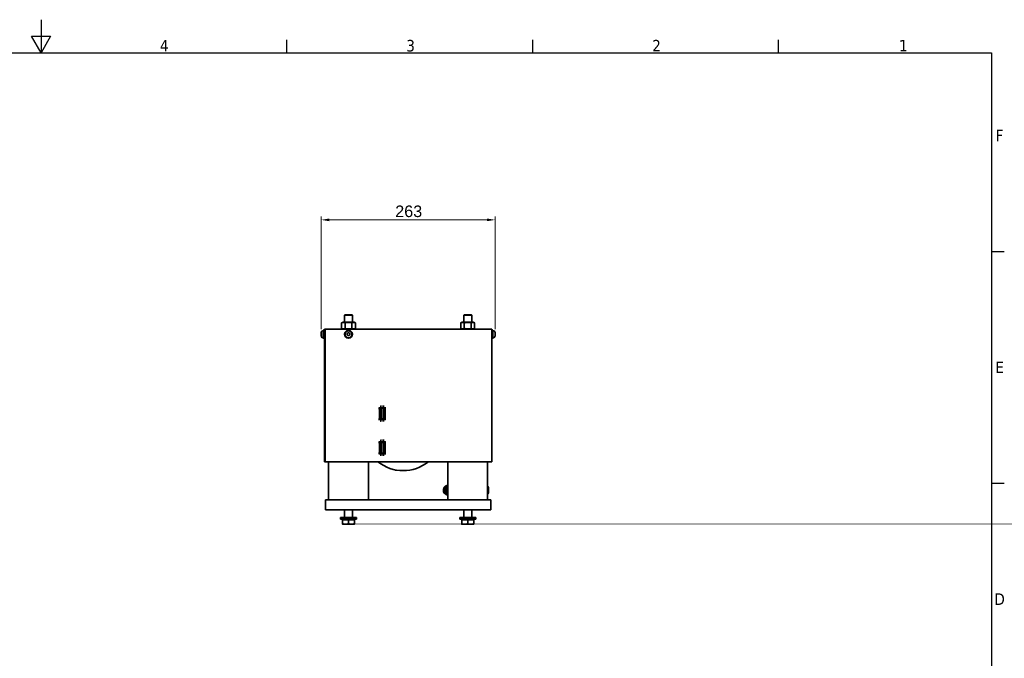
# Model space of a CAD drawing. Header units: millimetres. Extents: x 0 to 2970, y 0 to 2100.
# Tile 5 of 5: x 1453 to 2940, y 1136 to 2100. Entities that reach past the tile are written whole.
import ezdxf

# ---------------------------------------------------------------- set-up
doc = ezdxf.new("R2010")
doc.units = ezdxf.units.MM
doc.header["$LTSCALE"] = 5
doc.linetypes.add('DOUBLE_DASH_CHAIN', pattern=[1.2403, 0.6614, -0.0827, 0.1654, -0.0827, 0.1654, -0.0827])
doc.layers.get('0').update_dxf_attribs({"lineweight": 25})
for name, color, linetype, lineweight in [('Geometria schizzo (ISO)', 7, 'Continuous', 25), ('Simbolo (ISO)', 7, 'Continuous', 25), ('Spigoli visibili(ISO)', 7, 'Continuous', 35), ('Tratto-punto-punto(ISO)', 7, 'DOUBLE_DASH_CHAIN', 70)]:
    doc.layers.add(name, color=color, linetype=linetype, lineweight=lineweight)
doc.layers.add('Quote(ISO)', color=7, linetype='Continuous', lineweight=25, true_color=0x80ff00)
doc.styles.add('Corrente-BSI', font='arial.ttf')
doc.styles.add('Testo nota (ISO)', font='tahoma.ttf')
doc.dimstyles.new('DEFAULT-ISO', dxfattribs={"dimscale": 5, "dimtxt": 3.5, "dimasz": 2.5, "dimexe": 1, "dimexo": 1, "dimgap": 0.762, "dimtad": 1, "dimtoh": 1, "dimrnd": 1e-08, "dimtxsty": 'Corrente-BSI', "dimcen": 0.09, "dimdle": 10, "dimclrd": 7, "dimclre": 7, "dimclrt": 7, "dimazin": 2, "dimtfac": 0.571429, "dimtmove": 0, "dimatfit": 3, "dimfxl": 1, "dimtolj": 1, "dimlwd": 5, "dimlwe": 5, "dimarcsym": 0})

# ---------------------------------------------------------------- blocks, each defined once
blk = doc.blocks.new('Bordi Bordo di default')
at = {"layer": 'Geometria schizzo (ISO)'}
for p, q in [((371.25, 410), (371.25, 413.9)), ((445.5, 410), (445.5, 413.9)), ((519.75, 410), (519.75, 413.9)), ((584, 350), (587.9, 350)), ((584, 280), (587.9, 280))]:
    blk.add_line(p, q, dxfattribs=at)
at = {"layer": 'Geometria schizzo (ISO)', "flags": 128}
for points in [[(297, 420), (297, 410), (294.11, 415), (299.89, 415), (297, 410)], [(10, 10), (10, 410), (584, 410), (584, 10), (10, 10)]]:
    blk.add_lwpolyline(points, dxfattribs=at)
at = {"layer": 'Simbolo (ISO)', "char_height": 3.5, "attachment_point": 7, "style": 'Testo nota (ISO)'}
for s, insert in [('4', (332.9, 410.4)), ('3', (407.29, 410.33)), ('2', (481.56, 410.4)), ('1', (556.09, 410.4)), ('F', (585.24, 383.25)), ('E', (585.15, 313.25)), ('D', (584.87, 243.25))]:
    blk.add_mtext(s, dxfattribs=dict(at, insert=insert))
blk = doc.blocks.new('*D15')
at = {"layer": 'Defpoints', "color": 0, "linetype": 'Continuous', "transparency": 16777216}
for p in [(2170.7, 1797.7), (1907.9, 1627.7), (2170.7, 1627.7)]:
    blk.add_point(p, dxfattribs=at)
at = {"layer": 'Quote(ISO)', "color": 7, "linetype": 'Continuous', "lineweight": 5, "transparency": 16777216}
for p, q in [((1907.9, 1632.7), (1907.9, 1802.7)), ((2170.7, 1632.7), (2170.7, 1802.7)), ((1920.4, 1797.7), (2158.2, 1797.7))]:
    blk.add_line(p, q, dxfattribs=at)
at = {"layer": 'Quote(ISO)', "color": 7, "linetype": 'Continuous', "transparency": 16777216}
for points in [[(1920.4, 1799.8), (1920.4, 1795.7), (1907.9, 1797.7)], [(2158.2, 1799.8), (2158.2, 1795.7), (2170.7, 1797.7)]]:
    blk.add_solid(points, dxfattribs=at)
at = {"layer": 'Quote(ISO)', "color": 7, "linetype": 'Continuous', "lineweight": 9, "transparency": 16777216, "insert": (2019.8, 1819.4), "char_height": 17.5, "attachment_point": 1, "style": 'Corrente-BSI'}
blk.add_mtext('\\A1;263', dxfattribs=at)

msp = doc.modelspace()

# ---------------------------------------------------------------- linework, layer by layer
at = {"layer": 'Spigoli visibili(ISO)'}
for p, q in [((1944.305, 1654.556), (1943.305, 1653.556)), ((1955.305, 1653.556), (1943.305, 1653.556)), ((1943.305, 1653.556), (1943.305, 1643.356)), ((1944.305, 1654.556), (1954.305, 1654.556)), ((1954.305, 1654.556), (1955.305, 1653.556)), ((1955.305, 1653.556), (1955.305, 1643.356)), ((2124.305, 1654.556), (2123.305, 1653.556)), ((2135.305, 1653.556), (2123.305, 1653.556)), ((2123.305, 1653.556), (2123.305, 1643.356)), ((2124.305, 1654.556), (2134.305, 1654.556)), ((2134.305, 1654.556), (2135.305, 1653.556)), ((2135.305, 1653.556), (2135.305, 1643.356)), ((1941.005, 1643.356), (1938.913, 1642.148)), ((1938.913, 1642.148), (1938.913, 1633.764)), ((1957.605, 1643.356), (1941.005, 1643.356)), ((1944.109, 1642.148), (1944.109, 1633.764)), ((1954.501, 1642.148), (1954.501, 1633.764)), ((1957.605, 1643.356), (1959.698, 1642.148)), ((1959.698, 1642.148), (1959.698, 1633.764)), ((2121.005, 1643.356), (2118.913, 1642.148)), ((2118.913, 1642.148), (2118.913, 1633.764)), ((2137.605, 1643.356), (2121.005, 1643.356)), ((2124.109, 1642.148), (2124.109, 1633.764)), ((2134.501, 1642.148), (2134.501, 1633.764)), ((2137.605, 1643.356), (2139.698, 1642.148)), ((2139.698, 1642.148), (2139.698, 1633.764)), ((1907.905, 1622.366), (1907.905, 1627.746)), ((1910.465, 1630.306), (1911.205, 1630.306)), ((1911.205, 1631.056), (1911.205, 1619.056)), ((1911.205, 1631.056), (1912.805, 1631.056)), ((1914.305, 1632.556), (1912.805, 1632.556)), ((1912.805, 1631.056), (1912.805, 1632.556)), ((1912.805, 1631.056), (1912.805, 1434.056)), ((1913.805, 1434.056), (1913.805, 1631.056)), ((1914.305, 1632.556), (1915.305, 1632.556)), ((1914.305, 1632.556), (1914.305, 1632.174)), ((1915.305, 1632.556), (2162.805, 1632.556)), ((1941.005, 1632.556), (1938.913, 1633.764)), ((1946.996, 1625.056), (1948.151, 1627.056)), ((1948.151, 1623.056), (1946.996, 1625.056)), ((1948.151, 1627.056), (1950.46, 1627.056)), ((1950.46, 1623.056), (1948.151, 1623.056)), ((1950.46, 1627.056), (1951.615, 1625.056)), ((1951.615, 1625.056), (1950.46, 1623.056)), ((1957.605, 1632.556), (1959.698, 1633.764)), ((2121.005, 1632.556), (2118.913, 1633.764)), ((2137.605, 1632.556), (2139.698, 1633.764)), ((2165.805, 1632.556), (2162.805, 1632.556)), ((2165.805, 1632.556), (2165.805, 1432.556)), ((2165.805, 1631.056), (2167.405, 1631.056)), ((2167.405, 1631.056), (2167.405, 1619.056)), ((2168.145, 1630.306), (2167.405, 1630.306)), ((2170.705, 1627.746), (2170.705, 1622.366)), ((1910.465, 1619.806), (1911.205, 1619.806)), ((1911.205, 1619.056), (1912.805, 1619.056)), ((2165.805, 1619.056), (2167.405, 1619.056)), ((2168.145, 1619.806), (2167.405, 1619.806)), ((1912.805, 1432.556), (1912.805, 1434.056)), ((1912.805, 1432.556), (1914.305, 1432.556)), ((1914.305, 1432.938), (1914.305, 1432.556)), ((1915.305, 1432.556), (2162.805, 1432.556)), ((1919.305, 1375.056), (1919.305, 1432.556)), ((1979.305, 1375.056), (1979.305, 1432.556)), ((2099.305, 1375.056), (2099.305, 1432.556)), ((2159.305, 1375.056), (2159.305, 1432.556)), ((2165.805, 1432.556), (2162.805, 1432.556)), ((2019.355, 1419.556), (2019.355, 1420.402)), ((2021.655, 1419.556), (2019.355, 1419.556)), ((2021.655, 1419.556), (2021.655, 1419.964)), ((2159.305, 1395.556), (2159.505, 1395.556)), ((2159.305, 1383.556), (2159.505, 1383.556)), ((2159.505, 1383.556), (2159.505, 1395.556)), ((2159.905, 1394.856), (2159.505, 1395.556)), ((2159.905, 1384.256), (2159.505, 1383.556)), ((2159.905, 1384.256), (2159.905, 1394.856)), ((2159.905, 1394.856), (2160.405, 1394.856)), ((2159.905, 1384.256), (2160.405, 1384.256)), ((2160.405, 1384.256), (2160.405, 1394.856)), ((2160.405, 1394.256), (2160.805, 1394.256)), ((2160.405, 1384.856), (2160.805, 1384.856)), ((2160.805, 1384.856), (2160.805, 1394.256)), ((1914.305, 1375.056), (1919.305, 1375.056)), ((1914.305, 1375.056), (1914.305, 1360.056)), ((1919.305, 1375.056), (2159.305, 1375.056)), ((2159.305, 1375.056), (2164.305, 1375.056)), ((2164.305, 1360.056), (2164.305, 1375.056)), ((1919.305, 1360.056), (1914.305, 1360.056)), ((2159.305, 1360.056), (1919.305, 1360.056)), ((1943.305, 1348.056), (1943.305, 1360.056)), ((1955.305, 1348.056), (1955.305, 1360.056)), ((2123.305, 1348.056), (2123.305, 1360.056)), ((2135.305, 1348.056), (2135.305, 1360.056)), ((2164.305, 1360.056), (2159.305, 1360.056)), ((1961.305, 1348.056), (1937.305, 1348.056)), ((1937.305, 1348.056), (1937.305, 1345.556)), ((1961.305, 1345.556), (1937.305, 1345.556)), ((1940.305, 1344.956), (1949.305, 1344.956)), ((1940.305, 1344.956), (1940.305, 1338.86)), ((1940.305, 1338.056), (1944.805, 1338.056)), ((1940.99, 1344.956), (1940.99, 1345.556)), ((1944.805, 1338.056), (1953.805, 1338.056)), ((1949.305, 1344.956), (1958.305, 1344.956)), ((1949.305, 1344.956), (1949.305, 1338.86)), ((1953.805, 1338.056), (1958.305, 1338.056)), ((1957.62, 1344.956), (1957.62, 1345.556)), ((1958.305, 1344.956), (1958.305, 1338.86)), ((1961.305, 1348.056), (1961.305, 1345.556)), ((2141.305, 1348.056), (2117.305, 1348.056)), ((2117.305, 1348.056), (2117.305, 1345.556)), ((2141.305, 1345.556), (2117.305, 1345.556)), ((2120.305, 1344.956), (2129.305, 1344.956)), ((2120.305, 1344.956), (2120.305, 1338.86)), ((2120.305, 1338.056), (2124.805, 1338.056)), ((2120.99, 1344.956), (2120.99, 1345.556)), ((2124.805, 1338.056), (2133.805, 1338.056)), ((2129.305, 1344.956), (2138.305, 1344.956)), ((2129.305, 1344.956), (2129.305, 1338.86)), ((2133.805, 1338.056), (2138.305, 1338.056)), ((2137.62, 1344.956), (2137.62, 1345.556)), ((2138.305, 1344.956), (2138.305, 1338.86)), ((2141.305, 1348.056), (2141.305, 1345.556))]:
    msp.add_line(p, q, dxfattribs=at)
for radius in [6, 5.25]:
    msp.add_circle((1949.305, 1625.056), radius, dxfattribs=at)
for centre, radius, start, end in [((1910.465, 1627.746), 2.56, 90, 180), ((1910.465, 1622.366), 2.56, 180, 270), ((1915.305, 1631.056), 1.5, 90, 180), ((2168.145, 1627.746), 2.56, 0, 90), ((2168.145, 1622.366), 2.56, 270, 0), ((1915.305, 1434.056), 1.5, 180, 270), ((2031.805, 1479.556), 60.45, 231.032433, 308.967567), ((2099.805, 1389.556), 5.25, 95.465024, 264.534976), ((2099.805, 1389.556), 4.2, 96.837141, 263.162859), ((2099.805, 1389.556), 2.5, 101.536959, 258.463041)]:
    msp.add_arc(centre, radius, start, end, dxfattribs=at)
for points, weights in [([(1944.109, 1642.148), (1941.511, 1643.648), (1938.913, 1642.148)], [1, 1.15470053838, 1]), ([(1954.501, 1642.148), (1949.305, 1643.648), (1944.109, 1642.148)], [1, 1.15470053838, 1]), ([(1959.698, 1642.148), (1957.1, 1643.648), (1954.501, 1642.148)], [1, 1.15470053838, 1]), ([(2124.109, 1642.148), (2121.511, 1643.648), (2118.913, 1642.148)], [1, 1.15470053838, 1]), ([(2134.501, 1642.148), (2129.305, 1643.648), (2124.109, 1642.148)], [1, 1.15470053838, 1]), ([(2139.698, 1642.148), (2137.1, 1643.648), (2134.501, 1642.148)], [1, 1.15470053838, 1]), ([(1938.913, 1633.764), (1941.511, 1632.264), (1944.109, 1633.764)], [1, 1.15470053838, 1]), ([(1944.109, 1633.764), (1949.305, 1632.264), (1954.501, 1633.764)], [1, 1.15470053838, 1]), ([(1954.501, 1633.764), (1957.1, 1632.264), (1959.698, 1633.764)], [1, 1.15470053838, 1]), ([(2118.913, 1633.764), (2121.511, 1632.264), (2124.109, 1633.764)], [1, 1.15470053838, 1]), ([(2124.109, 1633.764), (2129.305, 1632.264), (2134.501, 1633.764)], [1, 1.15470053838, 1]), ([(2134.501, 1633.764), (2137.1, 1632.264), (2139.698, 1633.764)], [1, 1.15470053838, 1]), ([(1940.305, 1338.86), (1942.717, 1338.056), (1944.805, 1338.056)], [1, 1.0379548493, 1]), ([(1940.305, 1338.056), (1940.305, 1338.056), (1940.305, 1338.86)], [1, 1.0379548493, 1]), ([(1944.805, 1338.056), (1946.894, 1338.056), (1949.305, 1338.86)], [1, 1.0379548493, 1]), ([(1949.305, 1338.86), (1951.717, 1338.056), (1953.805, 1338.056)], [1, 1.0379548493, 1]), ([(1953.805, 1338.056), (1955.894, 1338.056), (1958.305, 1338.86)], [1, 1.0379548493, 1]), ([(1958.305, 1338.86), (1958.305, 1338.056), (1958.305, 1338.056)], [1, 1.0379548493, 1]), ([(2120.305, 1338.86), (2122.717, 1338.056), (2124.805, 1338.056)], [1, 1.0379548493, 1]), ([(2120.305, 1338.056), (2120.305, 1338.056), (2120.305, 1338.86)], [1, 1.0379548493, 1]), ([(2124.805, 1338.056), (2126.894, 1338.056), (2129.305, 1338.86)], [1, 1.0379548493, 1]), ([(2129.305, 1338.86), (2131.717, 1338.056), (2133.805, 1338.056)], [1, 1.0379548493, 1]), ([(2133.805, 1338.056), (2135.894, 1338.056), (2138.305, 1338.86)], [1, 1.0379548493, 1]), ([(2138.305, 1338.86), (2138.305, 1338.056), (2138.305, 1338.056)], [1, 1.0379548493, 1])]:
    msp.add_rational_spline(points, weights, degree=2, dxfattribs=at)
for points, knots in [([(2099.305, 1382.287), (2099.302, 1382.287), (2099.298, 1382.287), (2099.282, 1382.289), (2099.269, 1382.29), (2099.246, 1382.292), (2099.236, 1382.293), (2099.22, 1382.294), (2099.214, 1382.295), (2099.209, 1382.295), (2099.209, 1382.295), (2099.208, 1382.295), (2099.208, 1382.295), (2099.202, 1382.296), (2099.197, 1382.296), (2099.175, 1382.299), (2099.158, 1382.3), (2099.09, 1382.307), (2099.041, 1382.311), (2098.841, 1382.332), (2098.694, 1382.348), (2098.423, 1382.384), (2098.301, 1382.402), (2098.056, 1382.443), (2097.933, 1382.466), (2097.633, 1382.531), (2097.453, 1382.577), (2097.09, 1382.687), (2096.904, 1382.754), (2096.427, 1382.951), (2096.144, 1383.096), (2095.375, 1383.566), (2094.915, 1383.95), (2094.054, 1384.91), (2093.667, 1385.511), (2093.029, 1386.882), (2092.792, 1387.672), (2092.569, 1389.226), (2092.576, 1390.011), (2092.761, 1391.177), (2092.858, 1391.581), (2093.043, 1392.164), (2093.111, 1392.351), (2093.297, 1392.816), (2093.431, 1393.102), (2093.686, 1393.574), (2093.81, 1393.779), (2094.346, 1394.577), (2094.846, 1395.115), (2095.693, 1395.747), (2095.989, 1395.931), (2096.606, 1396.242), (2096.93, 1396.374), (2097.462, 1396.537), (2097.663, 1396.588), (2098.045, 1396.668), (2098.23, 1396.699), (2098.565, 1396.747), (2098.721, 1396.766), (2098.943, 1396.79), (2099.009, 1396.797), (2099.108, 1396.806), (2099.14, 1396.809), (2099.179, 1396.813), (2099.185, 1396.814), (2099.194, 1396.814), (2099.196, 1396.815), (2099.201, 1396.815), (2099.202, 1396.815), (2099.204, 1396.815), (2099.205, 1396.816), (2099.206, 1396.816), (2099.206, 1396.816), (2099.207, 1396.816), (2099.207, 1396.816), (2099.207, 1396.816), (2099.207, 1396.816), (2099.207, 1396.816), (2099.207, 1396.816), (2099.224, 1396.817), (2099.246, 1396.819), (2099.278, 1396.822), (2099.292, 1396.823), (2099.305, 1396.825)], [0.13680259, 0.13680259, 0.13680259, 0.13680259, 0.13791057, 0.13791057, 0.14199333, 0.14199333, 0.14515531, 0.14515531, 0.14691628, 0.14691628, 0.14693761, 0.14693761, 0.14694822, 0.14694822, 0.14903359, 0.14903359, 0.15528975, 0.15528975, 0.17405968, 0.17405968, 0.23037201, 0.23037201, 0.27273132, 0.27273132, 0.31168679, 0.31168679, 0.36628687, 0.36628687, 0.42619913, 0.42619913, 0.52670764, 0.52670764, 0.71310983, 0.71310983, 0.9322848, 0.9322848, 1.17312536, 1.17312536, 1.40338643, 1.40338643, 1.52731301, 1.52731301, 1.58733125, 1.58733125, 1.67866884, 1.67866884, 1.7528923, 1.7528923, 1.97811346, 1.97811346, 2.08877403, 2.08877403, 2.19635703, 2.19635703, 2.25679207, 2.25679207, 2.31630659, 2.31630659, 2.37503496, 2.37503496, 2.40009463, 2.40009463, 2.41217199, 2.41217199, 2.41436903, 2.41436903, 2.41542419, 2.41542419, 2.41594437, 2.41594437, 2.41620107, 2.41620107, 2.41632763, 2.41632763, 2.41639261, 2.41639261, 2.4164234, 2.4164234, 2.41643897, 2.41643897, 2.42243043, 2.42243043, 2.42667419, 2.42667419, 2.42667419, 2.42667419]), ([(2099.305, 1382.631), (2098.85, 1382.645), (2098.388, 1382.711), (2097.346, 1382.988), (2096.762, 1383.246), (2095.714, 1383.91), (2095.238, 1384.323), (2094.389, 1385.295), (2094.021, 1385.876), (2093.437, 1387.17), (2093.235, 1387.907), (2093.048, 1389.445), (2093.081, 1390.268), (2093.4, 1391.837), (2093.684, 1392.606), (2094.482, 1393.966), (2095.004, 1394.576), (2095.606, 1395.071)], [0.04788094, 0.04788094, 0.04788094, 0.04788094, 0.18842324, 0.18842324, 0.37550126, 0.37550126, 0.56069007, 0.56069007, 0.76306023, 0.76306023, 0.98725724, 0.98725724, 1.22799367, 1.22799367, 1.46796261, 1.46796261, 1.70175551, 1.70175551, 1.70175551, 1.70175551]), ([(2096.01, 1395.378), (2096.465, 1395.696), (2096.963, 1395.957), (2098.069, 1396.351), (2098.696, 1396.463), (2099.305, 1396.481)], [1.752362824, 1.752362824, 1.752362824, 1.752362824, 1.917770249, 1.917770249, 2.106917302, 2.106917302, 2.106917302, 2.106917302])]:
    msp.add_open_spline(points, degree=3, knots=knots, dxfattribs=at)
at = {"layer": 'Tratto-punto-punto(ISO)', "ltscale": 0.035812}
for p, q in [((1997.305, 1514.656), (1997.705, 1515.056)), ((2003.305, 1514.656), (2002.905, 1515.056)), ((1997.305, 1495.456), (1997.705, 1495.056)), ((2003.305, 1495.456), (2002.905, 1495.056)), ((1997.305, 1463.156), (1997.705, 1463.556)), ((2003.305, 1463.156), (2002.905, 1463.556)), ((1997.305, 1443.956), (1997.705, 1443.556)), ((2003.305, 1443.956), (2002.905, 1443.556))]:
    msp.add_line(p, q, dxfattribs=at)
at = {"layer": 'Tratto-punto-punto(ISO)', "ltscale": 0.259176}
for p, q in [((1997.305, 1512.056), (1997.305, 1514.656)), ((2003.305, 1514.656), (2003.305, 1512.056)), ((1997.305, 1495.456), (1997.305, 1498.056)), ((2003.305, 1498.056), (2003.305, 1495.456)), ((1997.305, 1460.556), (1997.305, 1463.156)), ((2003.305, 1463.156), (2003.305, 1460.556)), ((1997.305, 1443.956), (1997.305, 1446.556)), ((2003.305, 1446.556), (2003.305, 1443.956))]:
    msp.add_line(p, q, dxfattribs=at)
at = {"layer": 'Tratto-punto-punto(ISO)', "ltscale": 0.888687}
for p, q in [((1997.305, 1512.056), (1997.305, 1498.056)), ((1997.705, 1498.056), (1997.705, 1512.056)), ((2002.905, 1512.056), (2002.905, 1498.056)), ((2003.305, 1498.056), (2003.305, 1512.056)), ((1997.305, 1460.556), (1997.305, 1446.556)), ((1997.705, 1446.556), (1997.705, 1460.556)), ((2002.905, 1460.556), (2002.905, 1446.556)), ((2003.305, 1446.556), (2003.305, 1460.556))]:
    msp.add_line(p, q, dxfattribs=at)
at = {"layer": 'Tratto-punto-punto(ISO)', "ltscale": 0.299065}
for p, q in [((1997.705, 1515.056), (1997.705, 1512.056)), ((2002.905, 1512.056), (2002.905, 1515.056)), ((1997.705, 1498.056), (1997.705, 1495.056)), ((2002.905, 1495.056), (2002.905, 1498.056)), ((1997.705, 1463.556), (1997.705, 1460.556)), ((2002.905, 1460.556), (2002.905, 1463.556)), ((1997.705, 1446.556), (1997.705, 1443.556)), ((2002.905, 1443.556), (2002.905, 1446.556))]:
    msp.add_line(p, q, dxfattribs=at)
at = {"layer": 'Tratto-punto-punto(ISO)', "ltscale": 0.330021}
for p, q in [((2002.905, 1515.056), (1997.705, 1515.056)), ((2002.905, 1495.056), (1997.705, 1495.056)), ((2002.905, 1463.556), (1997.705, 1463.556)), ((2002.905, 1443.556), (1997.705, 1443.556))]:
    msp.add_line(p, q, dxfattribs=at)

# ---------------------------------------------------------------- block references
at = {"xscale": 5, "yscale": 5, "zscale": 5}
msp.add_blockref('Bordi Bordo di default', (0, 0), dxfattribs=at)

# ---------------------------------------------------------------- dimensions: what is measured, and where the dimension line sits
at = {"layer": 'Quote(ISO)', "color": 7, "linetype": 'Continuous', "lineweight": 9}
dim = msp.add_linear_dim(base=(2170.705, 1797.746), p1=(1907.905, 1627.746), p2=(2170.705, 1627.746), angle=180, dimstyle='DEFAULT-ISO', override={"dimgap": 0.762, "dimtoh": 0, "dimdec": 0, "dimtol": 0, "dimlim": 0, "dimtp": 0, "dimtm": 0, "dimtdec": 2, "dimtofl": 0, "dimatfit": 1}, dxfattribs=at)
dim.commit()
dim.dimension.update_dxf_attribs({"geometry": '*D15', "text_midpoint": (2039.305, 1797.746), "dimtype": 160})

doc.saveas('drawing.dxf')
